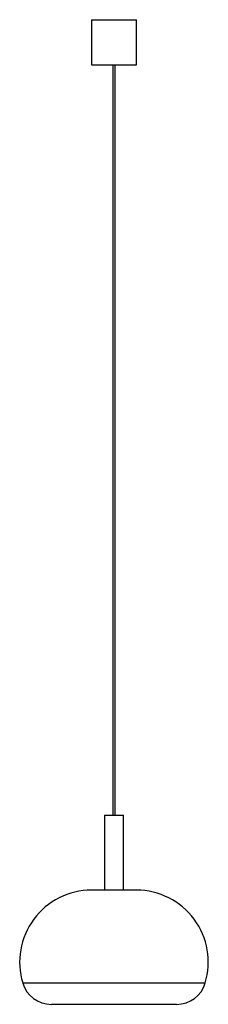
# Model space of a CAD drawing. Header units: millimetres. Extents: x -138 to 114, y -51 to 1261.
import ezdxf

# ---------------------------------------------------------------- set-up
doc = ezdxf.new("R2010")
doc.units = ezdxf.units.MM

msp = doc.modelspace()

# ---------------------------------------------------------------- linework, layer by layer
at = {"color": 7, "linetype": 'Continuous', "lineweight": 25}
for p, q in [((-42.2, 1261.1), (-42.2, 1201.1)), ((-42.2, 1261.1), (17.8, 1261.1)), ((17.8, 1201.1), (17.8, 1261.1)), ((-42.2, 1201.1), (17.8, 1201.1)), ((-13.7, 1201.1), (-13.7, 201.1)), ((-10.7, 201.1), (-10.7, 1201.1)), ((-24.7, 201.1), (-24.7, 101.1)), ((-24.7, 201.1), (0.3, 201.1)), ((0.3, 101.1), (0.3, 201.1)), ((17.8, 101.1), (-42.2, 101.1)), ((71.4, -51.1), (-95.7, -51.1))]:
    msp.add_line(p, q, dxfattribs=at)
at = {"color": 8, "linetype": 'Continuous', "lineweight": 25}
msp.add_line((109.6, -22.7), (-134, -22.7), dxfattribs=at)
at = {"color": 7, "linetype": 'Continuous', "lineweight": 25}
for centre, radius, start, end in [((-42.2, 5.2), 95.9, 90, 196.885), ((17.8, 5.2), 95.9, 343.115, 90), ((-95.7, -11.1), 40, 196.885, 270), ((71.4, -11.1), 40, 270, 343.115)]:
    msp.add_arc(centre, radius, start, end, dxfattribs=at)

doc.saveas('drawing.dxf')
